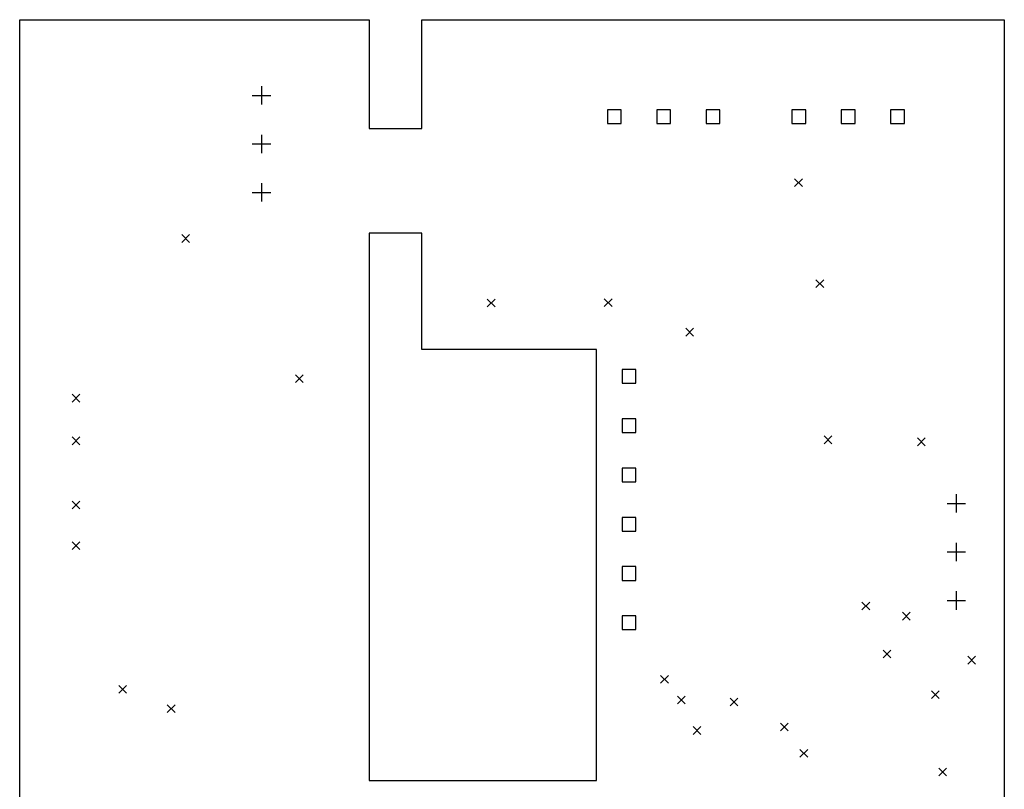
# Model space of a CAD drawing. Extents: x 3.47 to 5.51, y -4.55 to -2.01.
# Tile 3 of 3: x 3.51 to 5.51, y -3.57 to -2.01. Entities that reach past the tile are written whole.
import ezdxf

# ---------------------------------------------------------------- set-up
doc = ezdxf.new("R2010")
doc.units = 0
doc.header["$MEASUREMENT"] = 0
doc.layers.add('BLACK', color=7, linetype='CONTINUOUS')

msp = doc.modelspace()

# ---------------------------------------------------------------- linework, layer by layer
at = {"layer": 'BLACK', "linetype": 'CONTINUOUS'}
for p, q in [((3.51181, -2.00787), (4.22047, -2.00787)), ((3.51181, -3.92028), (3.51181, -2.00787)), ((4.22047, -2.00787), (4.22047, -2.22835)), ((4.32677, -2.00787), (5.50787, -2.00787)), ((4.32677, -2.22835), (4.32677, -2.00787)), ((5.50787, -2.00787), (5.50787, -3.87894)), ((4.00197, -2.14272), (4.00197, -2.18012)), ((3.98327, -2.16142), (4.02067, -2.16142)), ((4.73124, -2.1908), (4.7034, -2.1908)), ((4.7034, -2.1908), (4.7034, -2.21864)), ((4.73124, -2.21864), (4.73124, -2.1908)), ((4.83124, -2.1908), (4.8034, -2.1908)), ((4.8034, -2.1908), (4.8034, -2.21864)), ((4.83124, -2.21864), (4.83124, -2.1908)), ((4.93124, -2.1908), (4.9034, -2.1908)), ((4.9034, -2.1908), (4.9034, -2.21864)), ((4.93124, -2.21864), (4.93124, -2.1908)), ((5.10526, -2.1908), (5.07742, -2.1908)), ((5.07742, -2.1908), (5.07742, -2.21864)), ((5.10526, -2.21864), (5.10526, -2.1908)), ((5.20526, -2.1908), (5.17742, -2.1908)), ((5.17742, -2.1908), (5.17742, -2.21864)), ((5.20526, -2.21864), (5.20526, -2.1908)), ((5.30526, -2.1908), (5.27742, -2.1908)), ((5.27742, -2.1908), (5.27742, -2.21864)), ((5.30526, -2.21864), (5.30526, -2.1908)), ((4.22047, -2.22835), (4.32677, -2.22835)), ((4.7034, -2.21864), (4.73124, -2.21864)), ((4.8034, -2.21864), (4.83124, -2.21864)), ((4.9034, -2.21864), (4.93124, -2.21864)), ((5.07742, -2.21864), (5.10526, -2.21864)), ((5.17742, -2.21864), (5.20526, -2.21864)), ((5.27742, -2.21864), (5.30526, -2.21864)), ((4.00197, -2.24114), (4.00197, -2.27854)), ((3.98327, -2.25984), (4.02067, -2.25984)), ((5.08268, -2.33071), (5.09843, -2.34646)), ((5.09843, -2.33071), (5.08268, -2.34646)), ((4.00197, -2.33957), (4.00197, -2.37697)), ((3.98327, -2.35827), (4.02067, -2.35827)), ((3.84055, -2.4439), (3.8563, -2.45965)), ((3.8563, -2.4439), (3.84055, -2.45965)), ((4.22047, -2.44094), (4.22047, -3.55118)), ((4.32677, -2.44094), (4.22047, -2.44094)), ((4.32677, -2.67717), (4.32677, -2.44094)), ((5.12598, -2.53543), (5.14173, -2.55118)), ((5.14173, -2.53543), (5.12598, -2.55118)), ((4.45965, -2.5748), (4.47539, -2.59055)), ((4.47539, -2.5748), (4.45965, -2.59055)), ((4.69685, -2.57382), (4.7126, -2.58957)), ((4.7126, -2.57382), (4.69685, -2.58957)), ((4.8622, -2.63386), (4.87795, -2.64961)), ((4.87795, -2.63386), (4.8622, -2.64961)), ((4.6811, -2.67717), (4.32677, -2.67717)), ((4.6811, -3.55118), (4.6811, -2.67717)), ((4.07087, -2.72835), (4.08661, -2.74409)), ((4.08661, -2.72835), (4.07087, -2.74409)), ((4.76097, -2.71738), (4.73313, -2.71738)), ((4.73313, -2.71738), (4.73313, -2.74522)), ((4.76097, -2.74522), (4.76097, -2.71738)), ((4.73313, -2.74522), (4.76097, -2.74522)), ((3.61811, -2.76772), (3.63386, -2.78346)), ((3.63386, -2.76772), (3.61811, -2.78346)), ((4.76097, -2.81738), (4.73313, -2.81738)), ((4.73313, -2.81738), (4.73313, -2.84522)), ((4.76097, -2.84522), (4.76097, -2.81738)), ((3.61811, -2.85433), (3.63386, -2.87008)), ((3.63386, -2.85433), (3.61811, -2.87008)), ((4.73313, -2.84522), (4.76097, -2.84522)), ((5.14272, -2.85236), (5.15846, -2.86811)), ((5.15846, -2.85236), (5.14272, -2.86811)), ((5.33169, -2.8563), (5.34744, -2.87205)), ((5.34744, -2.8563), (5.33169, -2.87205)), ((4.76097, -2.91738), (4.73313, -2.91738)), ((4.73313, -2.91738), (4.73313, -2.94522)), ((4.76097, -2.94522), (4.76097, -2.91738)), ((4.73313, -2.94522), (4.76097, -2.94522)), ((5.41043, -2.97047), (5.41043, -3.00787)), ((3.61811, -2.98425), (3.63386, -3)), ((3.63386, -2.98425), (3.61811, -3)), ((5.39173, -2.98917), (5.42913, -2.98917)), ((4.76097, -3.01738), (4.73313, -3.01738)), ((4.73313, -3.01738), (4.73313, -3.04522)), ((4.76097, -3.04522), (4.76097, -3.01738)), ((4.73313, -3.04522), (4.76097, -3.04522)), ((3.61811, -3.06693), (3.63386, -3.08268)), ((3.63386, -3.06693), (3.61811, -3.08268)), ((5.41043, -3.0689), (5.41043, -3.1063)), ((5.39173, -3.0876), (5.42913, -3.0876)), ((4.76097, -3.11738), (4.73313, -3.11738)), ((4.73313, -3.11738), (4.73313, -3.14522)), ((4.76097, -3.14522), (4.76097, -3.11738)), ((4.73313, -3.14522), (4.76097, -3.14522)), ((5.41043, -3.16732), (5.41043, -3.20472)), ((5.21929, -3.18937), (5.23504, -3.20512)), ((5.23504, -3.18937), (5.21929, -3.20512)), ((5.39173, -3.18602), (5.42913, -3.18602)), ((5.30118, -3.21006), (5.31693, -3.22581)), ((5.31693, -3.21006), (5.30118, -3.22581)), ((4.76097, -3.21738), (4.73313, -3.21738)), ((4.73313, -3.21738), (4.73313, -3.24522)), ((4.76097, -3.24522), (4.76097, -3.21738)), ((4.73313, -3.24522), (4.76097, -3.24522)), ((5.2622, -3.28679), (5.27795, -3.30254)), ((5.27795, -3.28679), (5.2622, -3.30254)), ((5.43406, -3.29921), (5.4498, -3.31496)), ((5.4498, -3.29921), (5.43406, -3.31496)), ((4.81102, -3.33819), (4.82677, -3.35394)), ((4.82677, -3.33819), (4.81102, -3.35394)), ((3.7126, -3.35827), (3.72835, -3.37402)), ((3.72835, -3.35827), (3.7126, -3.37402)), ((5.36024, -3.36909), (5.37598, -3.38484)), ((5.37598, -3.36909), (5.36024, -3.38484)), ((4.84547, -3.37992), (4.86122, -3.39567)), ((4.86122, -3.37992), (4.84547, -3.39567)), ((4.95197, -3.38425), (4.96772, -3.4)), ((4.96772, -3.38425), (4.95197, -3.4)), ((3.81102, -3.39764), (3.82677, -3.41339)), ((3.82677, -3.39764), (3.81102, -3.41339)), ((4.87697, -3.44193), (4.89272, -3.45768)), ((4.89272, -3.44193), (4.87697, -3.45768)), ((5.05413, -3.43504), (5.06988, -3.45079)), ((5.06988, -3.43504), (5.05413, -3.45079)), ((5.09348, -3.48819), (5.10923, -3.50394)), ((5.10923, -3.48819), (5.09348, -3.50394)), ((5.3748, -3.52598), (5.39055, -3.54173)), ((5.39055, -3.52598), (5.3748, -3.54173)), ((4.22047, -3.55118), (4.6811, -3.55118))]:
    msp.add_line(p, q, dxfattribs=at)

doc.saveas('drawing.dxf')
